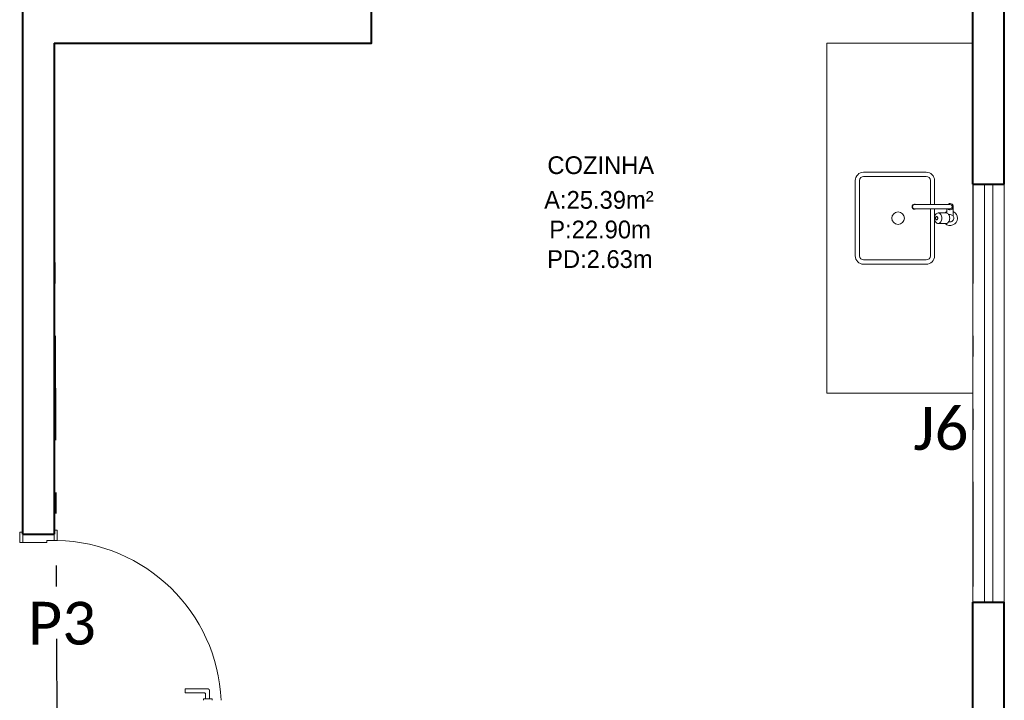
# Model space of a CAD drawing. Header units: millimetres. Extents: x 26 to 1362, y 24 to 358.
# Tile 66 of 256: x 549.81 to 554.53, y 149.93 to 153.18. Entities that reach past the tile are written whole.
import ezdxf

# ---------------------------------------------------------------- set-up
doc = ezdxf.new("R2010")
doc.units = ezdxf.units.MM
doc.linetypes.add('DIVIDE', pattern=[1.25, 0.5, -0.25, 0, -0.25, 0, -0.25])
doc.layers.add('ARQ-LINHACORTE', color=3, linetype='DIVIDE')
doc.layers.add('PDF4_Text', color=7, linetype='Continuous')
for name, color, linetype, lineweight in [('MB_ALVENARIA', 7, 'Continuous', 40), ('MB_ESQUADRIA', 7, 'Continuous', 5), ('MB_MOBILIÁRIO', 8, 'Continuous', 13), ('MB_TEXTO_0', 7, 'Continuous', 13)]:
    doc.layers.add(name, color=color, linetype=linetype, lineweight=lineweight)
doc.styles.add('AVANT', font='txt')
doc.styles.add('PDF Calibri', font='calibri.ttf')

msp = doc.modelspace()

# ---------------------------------------------------------------- linework, layer by layer
at = {"layer": 'ARQ-LINHACORTE', "color": 30, "true_color": 0xf26722}
msp.add_lwpolyline([(549.9756307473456, 153.0714865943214), (551.4956307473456, 153.0714865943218), (551.4956307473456, 156.7714865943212), (554.3756307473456, 156.7714865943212), (554.3756307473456, 149.7214865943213), (549.990622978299, 149.7214865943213), (549.9756307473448, 153.0714865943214)], dxfattribs=at)
at = {"layer": 'MB_ALVENARIA'}
for p, q in [((554.3756307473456, 152.3964865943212), (554.3756307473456, 153.9964865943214)), ((554.5256307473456, 152.3964865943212), (554.5256307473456, 153.9964865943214)), ((554.3756307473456, 149.7214865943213), (554.3756307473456, 150.3964865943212)), ((554.5256307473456, 149.3714865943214), (554.5256307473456, 150.3964865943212))]:
    msp.add_line(p, q, dxfattribs=at)
for points in [[(549.9756307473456, 153.0714865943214), (551.4956307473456, 153.0714865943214), (551.4956307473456, 156.7714865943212)], [(549.8256307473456, 150.7214865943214), (549.8256307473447, 153.3214865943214)], [(549.9756307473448, 153.0714865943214), (549.9756307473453, 150.7214865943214)], [(554.3756307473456, 152.3964865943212), (554.5256307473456, 152.3964865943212)], [(549.8256307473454, 150.7214865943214), (549.9756307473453, 150.7214865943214)], [(554.3756307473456, 150.3964865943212), (554.5256307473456, 150.3964865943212)]]:
    msp.add_lwpolyline(points, dxfattribs=at)
at = {"layer": 'MB_ESQUADRIA'}
for p, q in [((549.8256307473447, 150.681602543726), (549.8256307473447, 150.7166025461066)), ((549.9406229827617, 150.6915343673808), (549.9406179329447, 150.6815343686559)), ((549.9406229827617, 150.6915343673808), (549.975622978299, 150.6915343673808)), ((549.975622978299, 150.6915166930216), (549.9756326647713, 150.7165343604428)), ((549.9406179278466, 150.6815242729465), (549.8256307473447, 150.681602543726)), ((550.7101253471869, 149.9819088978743), (550.6031253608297, 149.9818548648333)), ((550.6031253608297, 149.9818548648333), (550.6031354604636, 149.9618548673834)), ((550.6031354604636, 149.9618548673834), (550.6951354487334, 149.961901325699)), ((550.7001379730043, 149.956903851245), (550.7001499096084, 149.9332661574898)), ((550.7201499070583, 149.9332762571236), (550.7201303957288, 149.9719139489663)), ((550.7327092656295, 149.9332825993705), (550.6900769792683, 149.9332610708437)), ((550.6900769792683, 149.9332610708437), (550.6900801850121, 149.9269128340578)), ((550.7327124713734, 149.9269343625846), (550.7327092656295, 149.9332825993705))]:
    msp.add_line(p, q, dxfattribs=at)
for points in [[(554.3756307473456, 150.3964865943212), (554.3756307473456, 152.3964865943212)], [(554.4306307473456, 150.3964865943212), (554.4306307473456, 152.3964865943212)], [(554.4706307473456, 150.3964865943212), (554.4706307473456, 152.3964865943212)], [(554.5256307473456, 152.3964865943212), (554.5256307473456, 150.3964865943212)], [(549.975622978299, 150.7165343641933), (549.975622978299, 150.7415166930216), (549.990622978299, 150.7415166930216), (549.990622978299, 150.6915166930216), (549.975622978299, 150.6915166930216), (549.975622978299, 150.6915343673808)], [(549.8256307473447, 150.681602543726), (549.8106307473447, 150.681602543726), (549.8106307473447, 150.731602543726), (549.8256307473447, 150.731602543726), (549.8256307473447, 150.7166025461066)]]:
    msp.add_lwpolyline(points, dxfattribs=at)
for centre, radius, start, end in [((549.9746630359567, 149.8898755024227), 0.8018000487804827, 2.650680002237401, 88.85944415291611), ((550.6951379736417, 149.9569013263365), 0.004999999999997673, 0.02893332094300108, 90.02893332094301), ((550.7101303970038, 149.9719088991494), 0.01000000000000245, 0.02893332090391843, 90.02893332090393)]:
    msp.add_arc(centre, radius, start, end, dxfattribs=at)
at = {"layer": 'MB_MOBILIÁRIO'}
for p, q in [((553.6756307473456, 151.3964865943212), (553.6756307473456, 153.0714865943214)), ((553.6756307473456, 153.0714865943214), (554.3756307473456, 153.0714865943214)), ((554.3756307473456, 152.3964865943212), (554.3756307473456, 153.0714865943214)), ((553.6756307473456, 151.3964865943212), (554.3756307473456, 151.3964865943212))]:
    msp.add_line(p, q, dxfattribs=at)
for points in [[(554.1920524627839, 152.298986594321), (554.1920524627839, 152.4139865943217, 0.414213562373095), (554.1520524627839, 152.4539865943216), (553.8520524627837, 152.4539865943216, 0.414213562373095), (553.8120524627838, 152.4139865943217), (553.8120524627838, 152.0539865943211, 0.414213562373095), (553.8520524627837, 152.0139865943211), (554.1520524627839, 152.0139865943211, 0.414213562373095), (554.1920524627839, 152.0539865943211), (554.1920524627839, 152.2265374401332)], [(554.1720524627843, 152.298986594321), (554.1720524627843, 152.4139865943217, 0.414213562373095), (554.1520524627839, 152.4339865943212), (553.8520524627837, 152.4339865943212, 0.414213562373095), (553.8320524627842, 152.4139865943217), (553.8320524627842, 152.0539865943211, 0.414213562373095), (553.8520524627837, 152.0339865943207), (554.1520524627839, 152.0339865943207, 0.414213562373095), (554.1720524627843, 152.0539865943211), (554.1720524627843, 152.2789865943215)], [(554.1036570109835, 152.2789865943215, -2.000000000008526), (554.1036570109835, 152.298986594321)], [(554.0961570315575, 152.2789865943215, -0.9999999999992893), (554.0961569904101, 152.298986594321)], [(554.2549766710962, 152.298986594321, -2.618033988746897), (554.2549766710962, 152.2789865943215)], [(554.2661569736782, 152.298986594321, -0.9999999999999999), (554.2661570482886, 152.2789865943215)], [(554.2089336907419, 152.2089865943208), (554.2465339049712, 152.2089865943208, 0.133256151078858), (554.2529544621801, 152.2107286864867, 0.1067562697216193), (554.259033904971, 152.2163089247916, 0.08282752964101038), (554.2627910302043, 152.2240827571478, 0.07135174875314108), (554.264211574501, 152.2339865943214, 0.07135174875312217), (554.2627910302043, 152.243890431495, 0.08282752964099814), (554.259033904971, 152.2516642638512, 0.1067562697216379), (554.2529544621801, 152.2572445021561, 0.1332561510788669), (554.2465339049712, 152.258986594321), (554.2089336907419, 152.258986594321)], [(554.2416621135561, 152.258986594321, -0.08326219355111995), (554.2511570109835, 152.265609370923)], [(554.2811570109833, 152.265609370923, -1.181648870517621), (554.2416621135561, 152.2089865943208)], [(554.2591584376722, 152.2164865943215), (554.2661570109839, 152.2164865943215, 0.5464635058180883), (554.2820661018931, 152.2412770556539, -0.1078400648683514), (554.2811570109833, 152.2454430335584), (554.2811570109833, 152.2889865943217)], [(554.2811570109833, 152.2430004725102, 0.2632653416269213), (554.2661570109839, 152.2514865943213), (554.2591584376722, 152.2514865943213)]]:
    msp.add_lwpolyline(points, format="xyb", dxfattribs=at)
for points in [[(554.2661570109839, 152.298986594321), (554.0961570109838, 152.298986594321)], [(554.2661570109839, 152.2789865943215), (554.0961570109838, 152.2789865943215)], [(554.1920524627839, 152.2414357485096), (554.1920524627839, 152.2789865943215)], [(554.2511570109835, 152.2789865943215), (554.2511570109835, 152.2581154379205)]]:
    msp.add_lwpolyline(points, dxfattribs=at)
for points in [[(554.2089336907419, 152.258986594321, 0.133256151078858), (554.202513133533, 152.2572445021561, 0.1067562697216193), (554.1964336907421, 152.2516642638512, 0.08282752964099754), (554.1926765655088, 152.243890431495, 0.07135174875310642), (554.1912560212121, 152.2339865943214, 0.07135174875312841), (554.1926765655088, 152.2240827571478, 0.08282752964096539), (554.1964336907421, 152.2163089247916, 0.1067562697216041), (554.202513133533, 152.2107286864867, 0.1332561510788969), (554.2089336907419, 152.2089865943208, 0.133256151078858), (554.2153542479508, 152.2107286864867, 0.1067562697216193), (554.2214336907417, 152.2163089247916, 0.08282752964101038), (554.225190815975, 152.2240827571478, 0.07135174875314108), (554.2266113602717, 152.2339865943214, 0.07135174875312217), (554.225190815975, 152.243890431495, 0.08282752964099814), (554.2214336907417, 152.2516642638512, 0.1067562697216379), (554.2153542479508, 152.2572445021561, 0.1332561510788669)], [(554.2014336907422, 152.2264865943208, 0.1332561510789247), (554.2033598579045, 152.2270092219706, 0.1067562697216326), (554.205183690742, 152.2286832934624, 0.08282752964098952), (554.2063108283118, 152.2310154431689, 0.07135174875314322), (554.2067369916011, 152.2339865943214, 0.0713517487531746), (554.2063108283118, 152.2369577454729, 0.08282752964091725), (554.205183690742, 152.2392898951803, 0.1067562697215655), (554.2033598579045, 152.2409639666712, 0.1332561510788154), (554.2014336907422, 152.2414865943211, 0.1332561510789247), (554.199507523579, 152.2409639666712, 0.1067562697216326), (554.1976836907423, 152.2392898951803, 0.08282752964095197), (554.1965565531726, 152.2369577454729, 0.07135174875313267), (554.1961303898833, 152.2339865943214, 0.07135174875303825), (554.1965565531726, 152.2310154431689, 0.08282752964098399), (554.1976836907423, 152.2286832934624, 0.106756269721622), (554.199507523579, 152.2270092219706, 0.1332561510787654)]]:
    msp.add_lwpolyline(points, format="xyb", close=True, dxfattribs=at)
msp.add_circle((554.0170524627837, 152.2339865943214), 0.03000000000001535, dxfattribs=at)

# ---------------------------------------------------------------- texts
at = {"layer": 'MB_TEXTO_0', "style": 'AVANT'}
for s, p in [('COZINHA', (552.3374962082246, 152.4451630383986)), ('A:25.39m²', (552.3221619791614, 152.2791866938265)), ('P:22.90m', (552.346447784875, 152.1375194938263)), ('PD:2.63m', (552.3363286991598, 151.9958522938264))]:
    msp.add_text(s, height=0.08500032, rotation=359.999999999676, dxfattribs=at).set_placement(p)
at = {"layer": 'PDF4_Text', "char_height": 0.2047651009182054, "attachment_point": 4, "style": 'PDF Calibri'}
for s, insert in [('J6', (554.0902219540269, 151.2264627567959)), ('P3', (549.8492722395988, 150.2945152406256))]:
    msp.add_mtext(s, dxfattribs=dict(at, insert=insert))

doc.saveas('drawing.dxf')
